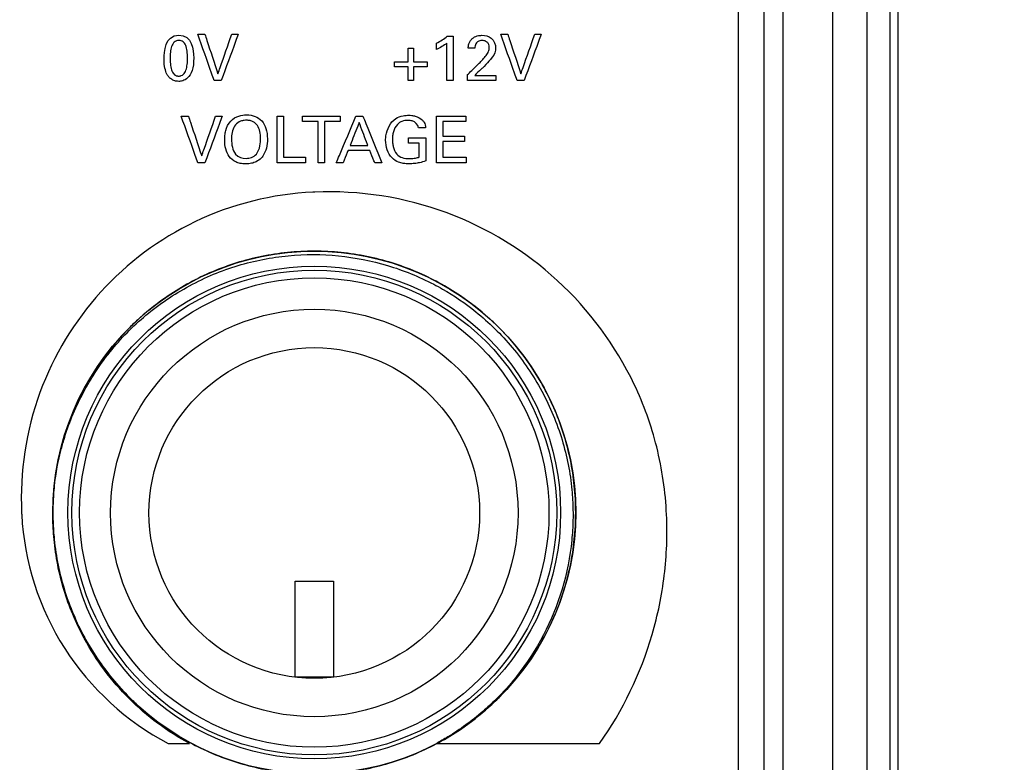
# Model space of a CAD drawing. Header units: inches. Extents: x 0 to 34, y 0 to 22.
# Tile 39 of 86: x 11.564 to 12.204, y 11.737 to 12.22. Entities that reach past the tile are written whole.
import ezdxf

# ---------------------------------------------------------------- set-up
doc = ezdxf.new("R2010")
doc.units = ezdxf.units.IN
doc.header["$LTSCALE"] = 1.87
doc.header["$MEASUREMENT"] = 0
doc.layers.get('0').update_dxf_attribs({"linetype": 'CONTINUOUS'})
for name, color, linetype in [('COSMETIC', 7, 'CONTINUOUS'), ('DATUMCURVES', 7, 'CONTINUOUS'), ('DIMENSIONS', 7, 'CONTINUOUS')]:
    doc.layers.add(name, color=color, linetype=linetype)
doc.styles.get("Standard").update_dxf_attribs({"font": 'txt', "width": 0.8})
doc.dimstyles.new('DIMSTYLE_1', dxfattribs={"dimtxt": 0.125, "dimasz": 0.1875, "dimexe": 0.18, "dimexo": 0.0625, "dimgap": 0.09, "dimtad": 0, "dimtih": 1, "dimtoh": 1, "dimdec": 3, "dimlfac": 2, "dimzin": 4, "dimdsep": 46, "dimtxsty": 'STANDARD', "dimblk": '_FILLED', "dimblk1": '_FILLED', "dimblk2": '_FILLED', "dimcen": 0.09, "dimadec": 0, "dimazin": 0, "dimtp": 0.01, "dimtm": 0.01, "dimtfac": 1, "dimtdec": 3, "dimtofl": 0, "dimtmove": 0, "dimatfit": 3, "dimldrblk": '_FILLED', "dimfxl": 1, "dimtolj": 1, "dimtzin": 4, "dimarcsym": 0})

# ---------------------------------------------------------------- blocks, each defined once
blk = doc.blocks.new('_FILLED')
at = {"color": 0, "linetype": 'BYBLOCK'}
blk.add_solid([(0, 0), (-1, 0.1667), (-1, -0.1667)], dxfattribs=at)
blk = doc.blocks.new('*D0')
at = {"layer": 'DIMENSIONS', "color": 2, "linetype": 'CONTINUOUS'}
for p, q in [((12.09386, 14.07421), (13.04962, 14.06731)), ((12.92462, 14.06821), (12.90569, 11.44602)), ((12.88496, 8.57383), (12.90389, 11.19602)), ((12.13025, 8.57928), (13.00996, 8.57293))]:
    blk.add_line(p, q, dxfattribs=at)
at = {"layer": 'DIMENSIONS', "color": 2, "linetype": 'CONTINUOUS', "xscale": 0.1875, "yscale": 0.1875, "zscale": 0.1875}
for p, rotation in [((12.92462, 14.06821), 89.586465), ((12.88496, 8.57383), 269.586465)]:
    blk.add_blockref('_FILLED', p, dxfattribs=dict(at, rotation=rotation))
at = {"layer": 'DIMENSIONS', "color": 2, "linetype": 'CONTINUOUS', "width": 0.8}
for s, p in [('[', (12.86729, 11.25852)), (']', (13.56729, 11.25852)), ('10.989', (12.14229, 11.25852)), ('279.12', (12.96729, 11.25852))]:
    blk.add_text(s, height=0.125, dxfattribs=at).set_placement(p)

msp = doc.modelspace()

# ---------------------------------------------------------------- linework, layer by layer
at = {"color": 7, "linetype": 'CONTINUOUS'}
for p, q in [((12.12983, 9.84004), (12.12983, 13.97616)), ((12.1349, 13.97616), (12.1349, 8.63753)), ((12.09223, 13.09067), (12.09223, 9.89966)), ((12.11469, 13.09075), (12.11469, 9.89966)), ((12.0603, 9.92016), (12.0603, 12.98266)), ((12.0478, 9.93266), (12.0478, 12.97016))]:
    msp.add_line(p, q, dxfattribs=at)
for centre, radius in [((11.7553, 11.89916), 0.17), ((11.7553, 11.89916), 0.16021), ((11.7553, 11.89916), 0.15763), ((11.7553, 11.89916), 0.15263), ((11.7553, 11.89891), 0.1325), ((11.7553, 11.89891), 0.1075)]:
    msp.add_circle(centre, radius, dxfattribs=at)
at = {"layer": 'COSMETIC', "color": 7, "linetype": 'CONTINUOUS'}
for p, q in [((11.7428, 11.85464), (11.7678, 11.85464)), ((11.7428, 11.79214), (11.7428, 11.85464)), ((11.7678, 11.85464), (11.7678, 11.79214)), ((11.7678, 11.79214), (11.7428, 11.79214))]:
    msp.add_line(p, q, dxfattribs=at)
at = {"layer": 'DATUMCURVES', "color": 40, "linetype": 'CONTINUOUS'}
for points, knots in [([(12.0478, 9.93266, -0.08195), (12.0478, 10.09086, -0.08195), (12.0478, 11.10336, -0.08195), (12.0478, 12.11586, -0.08195), (12.0478, 12.97015, -0.08195)], [0, 0, 0, 0, 0.15625, 1, 1, 1, 1]), ([(12.0311, 11.51788, -0.08195), (12.0311, 11.57725, -0.08195), (12.0311, 11.95717, -0.08195), (12.0311, 12.3371, -0.08195), (12.0311, 12.65766, -0.08195)], [0, 0, 0, 0, 0.15625, 1, 1, 1, 1]), ([(11.667, 12.20623, -0.08195), (11.66651, 12.2062, -0.08195), (11.66545, 12.20598, -0.08195), (11.6638, 12.20491, -0.08195), (11.66239, 12.20244, -0.08195), (11.66167, 12.1985, -0.08195), (11.66153, 12.19405, -0.08195), (11.66175, 12.18979, -0.08195), (11.66248, 12.18675, -0.08195), (11.66347, 12.18491, -0.08195), (11.66444, 12.18386, -0.08195), (11.66548, 12.18331, -0.08195), (11.66628, 12.1831, -0.08195), (11.66684, 12.18305, -0.08195), (11.66701, 12.18303, -0.08195), (11.66721, 12.18304, -0.08195)], [0, 0, 0, 0, 0.046902, 0.103183, 0.215747, 0.328311, 0.440875, 0.580656, 0.720437, 0.790328, 0.860219, 0.930109, 0.965055, 0.982527, 1, 1, 1, 1]), ([(11.66721, 12.18304, -0.08195), (11.66743, 12.18304, -0.08195), (11.66812, 12.18309, -0.08195), (11.66909, 12.18337, -0.08195), (11.67063, 12.1843, -0.08195), (11.672, 12.18669, -0.08195), (11.67276, 12.19051, -0.08195), (11.67294, 12.19507, -0.08195), (11.67272, 12.19945, -0.08195), (11.67185, 12.20319, -0.08195), (11.67022, 12.20564, -0.08195), (11.66821, 12.20627, -0.08195), (11.6671, 12.20623, -0.08195), (11.667, 12.20623, -0.08195)], [0, 0, 0, 0, 0.026362, 0.052724, 0.105448, 0.210896, 0.316344, 0.421792, 0.562956, 0.70412, 0.845285, 0.986449, 1, 1, 1, 1]), ([(11.69021, 12.18017, -0.08195), (11.68965, 12.18173, -0.08195), (11.68608, 12.19175, -0.08195), (11.68252, 12.20178, -0.08195), (11.67951, 12.21023, -0.08195)], [0, 0, 0, 0, 0.15625, 1, 1, 1, 1]), ([(11.67951, 12.21023, -0.08195), (11.67975, 12.21023, -0.08195), (11.68129, 12.21023, -0.08195), (11.68283, 12.21023, -0.08195), (11.68412, 12.21023, -0.08195)], [0, 0, 0, 0, 0.15625, 1, 1, 1, 1]), ([(11.68412, 12.21023, -0.08195), (11.68457, 12.20889, -0.08195), (11.68742, 12.20033, -0.08195), (11.69026, 12.19177, -0.08195), (11.69266, 12.18454, -0.08195)], [0, 0, 0, 0, 0.15625, 1, 1, 1, 1]), ([(11.69266, 12.18454, -0.08195), (11.69313, 12.18588, -0.08195), (11.69613, 12.19444, -0.08195), (11.69913, 12.20301, -0.08195), (11.70165, 12.21023, -0.08195)], [0, 0, 0, 0, 0.15625, 1, 1, 1, 1]), ([(11.70587, 12.21023, -0.08195), (11.70529, 12.20867, -0.08195), (11.7016, 12.19864, -0.08195), (11.6979, 12.18862, -0.08195), (11.69479, 12.18017, -0.08195)], [0, 0, 0, 0, 0.15625, 1, 1, 1, 1]), ([(11.70165, 12.21023, -0.08195), (11.70187, 12.21023, -0.08195), (11.70328, 12.21023, -0.08195), (11.70468, 12.21023, -0.08195), (11.70587, 12.21023, -0.08195)], [0, 0, 0, 0, 0.15625, 1, 1, 1, 1]), ([(11.83482, 12.20028, -0.08195), (11.83482, 12.2005, -0.08195), (11.83482, 12.20189, -0.08195), (11.83482, 12.20327, -0.08195), (11.83482, 12.20444, -0.08195)], [0, 0, 0, 0, 0.15625, 1, 1, 1, 1]), ([(11.84153, 12.18017, -0.08195), (11.84153, 12.18143, -0.08195), (11.84153, 12.18952, -0.08195), (11.84153, 12.19762, -0.08195), (11.84153, 12.20444, -0.08195)], [0, 0, 0, 0, 0.15625, 1, 1, 1, 1]), ([(11.84182, 12.20898, -0.08195), (11.84201, 12.20898, -0.08195), (11.84325, 12.20898, -0.08195), (11.84448, 12.20898, -0.08195), (11.84552, 12.20898, -0.08195)], [0, 0, 0, 0, 0.15625, 1, 1, 1, 1]), ([(11.84552, 12.20898, -0.08195), (11.84552, 12.20748, -0.08195), (11.84552, 12.19788, -0.08195), (11.84552, 12.18827, -0.08195), (11.84552, 12.18017, -0.08195)], [0, 0, 0, 0, 0.15625, 1, 1, 1, 1]), ([(11.8554, 12.20111, -0.08195), (11.85543, 12.20208, -0.08195), (11.8556, 12.20371, -0.08195), (11.85658, 12.20589, -0.08195), (11.85829, 12.20788, -0.08195), (11.86105, 12.20927, -0.08195), (11.86538, 12.20977, -0.08195), (11.87134, 12.20845, -0.08195), (11.87323, 12.20348, -0.08195), (11.87323, 12.20111, -0.08195)], [0, 0, 0, 0, 0.106952, 0.177154, 0.259543, 0.39174, 0.504949, 0.739702, 1, 1, 1, 1]), ([(11.86115, 12.20502, -0.08195), (11.86085, 12.20473, -0.08195), (11.85997, 12.20358, -0.08195), (11.85978, 12.20211, -0.08195), (11.85978, 12.20111, -0.08195)], [0, 0, 0, 0, 0.290003, 1, 1, 1, 1]), ([(11.86252, 12.19137, -0.08195), (11.86332, 12.19215, -0.08195), (11.86489, 12.19373, -0.08195), (11.86701, 12.19628, -0.08195), (11.86872, 12.19878, -0.08195), (11.86919, 12.20112, -0.08195), (11.869, 12.2029, -0.08195), (11.86842, 12.20447, -0.08195), (11.86721, 12.20559, -0.08195), (11.8658, 12.20607, -0.08195), (11.86443, 12.2062, -0.08195), (11.86304, 12.20606, -0.08195), (11.8619, 12.20563, -0.08195), (11.86134, 12.20521, -0.08195), (11.86115, 12.20502, -0.08195)], [0, 0, 0, 0, 0.143475, 0.285726, 0.427359, 0.526853, 0.584218, 0.655776, 0.737022, 0.786205, 0.845757, 0.911731, 0.9651, 1, 1, 1, 1]), ([(11.88723, 12.18017, -0.08195), (11.88667, 12.18173, -0.08195), (11.8831, 12.19175, -0.08195), (11.87954, 12.20178, -0.08195), (11.87653, 12.21023, -0.08195)], [0, 0, 0, 0, 0.15625, 1, 1, 1, 1]), ([(11.87653, 12.21023, -0.08195), (11.87677, 12.21023, -0.08195), (11.87831, 12.21023, -0.08195), (11.87985, 12.21023, -0.08195), (11.88115, 12.21023, -0.08195)], [0, 0, 0, 0, 0.15625, 1, 1, 1, 1]), ([(11.88115, 12.21023, -0.08195), (11.88159, 12.20889, -0.08195), (11.88444, 12.20033, -0.08195), (11.88728, 12.19177, -0.08195), (11.88968, 12.18454, -0.08195)], [0, 0, 0, 0, 0.15625, 1, 1, 1, 1]), ([(11.88968, 12.18454, -0.08195), (11.89015, 12.18588, -0.08195), (11.89315, 12.19444, -0.08195), (11.89615, 12.20301, -0.08195), (11.89868, 12.21023, -0.08195)], [0, 0, 0, 0, 0.15625, 1, 1, 1, 1]), ([(11.90289, 12.21023, -0.08195), (11.90231, 12.20867, -0.08195), (11.89862, 12.19864, -0.08195), (11.89492, 12.18862, -0.08195), (11.89181, 12.18017, -0.08195)], [0, 0, 0, 0, 0.15625, 1, 1, 1, 1]), ([(11.89868, 12.21023, -0.08195), (11.8989, 12.21023, -0.08195), (11.9003, 12.21023, -0.08195), (11.90171, 12.21023, -0.08195), (11.90289, 12.21023, -0.08195)], [0, 0, 0, 0, 0.15625, 1, 1, 1, 1]), ([(11.81632, 12.19224, -0.08195), (11.81632, 12.19271, -0.08195), (11.81632, 12.19566, -0.08195), (11.81632, 12.19862, -0.08195), (11.81632, 12.20111, -0.08195)], [0, 0, 0, 0, 0.15625, 1, 1, 1, 1]), ([(11.81632, 12.20111, -0.08195), (11.8165, 12.20111, -0.08195), (11.81767, 12.20111, -0.08195), (11.81884, 12.20111, -0.08195), (11.81982, 12.20111, -0.08195)], [0, 0, 0, 0, 0.15625, 1, 1, 1, 1]), ([(11.81982, 12.20111, -0.08195), (11.81982, 12.20065, -0.08195), (11.81982, 12.19769, -0.08195), (11.81982, 12.19474, -0.08195), (11.81982, 12.19224, -0.08195)], [0, 0, 0, 0, 0.15625, 1, 1, 1, 1]), ([(11.85978, 12.20111, -0.08195), (11.85955, 12.20111, -0.08195), (11.85809, 12.20111, -0.08195), (11.85663, 12.20111, -0.08195), (11.8554, 12.20111, -0.08195)], [0, 0, 0, 0, 0.15625, 1, 1, 1, 1]), ([(11.87323, 12.20111, -0.08195), (11.87323, 12.20066, -0.08195), (11.87317, 12.19797, -0.08195), (11.87135, 12.19565, -0.08195), (11.86998, 12.19391, -0.08195)], [0, 0, 0, 0, 0.167623, 1, 1, 1, 1]), ([(11.67691, 12.19491, -0.08195), (11.67691, 12.19149, -0.08195), (11.67624, 12.1862, -0.08195), (11.6734, 12.18167, -0.08195), (11.66961, 12.1797, -0.08195), (11.66662, 12.17949, -0.08195), (11.6645, 12.17986, -0.08195), (11.66225, 12.18094, -0.08195), (11.66056, 12.18251, -0.08195), (11.65923, 12.18461, -0.08195), (11.65807, 12.18766, -0.08195), (11.65759, 12.19166, -0.08195), (11.65759, 12.19424, -0.08195)], [0, 0, 0, 0, 0.085893, 0.171786, 0.238666, 0.305545, 0.404413, 0.50328, 0.602148, 0.701016, 0.850508, 1, 1, 1, 1]), ([(11.80745, 12.19224, -0.08195), (11.80791, 12.19224, -0.08195), (11.81087, 12.19224, -0.08195), (11.81383, 12.19224, -0.08195), (11.81632, 12.19224, -0.08195)], [0, 0, 0, 0, 0.15625, 1, 1, 1, 1]), ([(11.81982, 12.19224, -0.08195), (11.82028, 12.19224, -0.08195), (11.82324, 12.19224, -0.08195), (11.82619, 12.19224, -0.08195), (11.82869, 12.19224, -0.08195)], [0, 0, 0, 0, 0.15625, 1, 1, 1, 1]), ([(11.86998, 12.19391, -0.08195), (11.86964, 12.19349, -0.08195), (11.86788, 12.19159, -0.08195), (11.8661, 12.1897, -0.08195), (11.86465, 12.18825, -0.08195)], [0, 0, 0, 0, 0.207173, 1, 1, 1, 1]), ([(11.81632, 12.18904, -0.08195), (11.81586, 12.18904, -0.08195), (11.8129, 12.18904, -0.08195), (11.80994, 12.18904, -0.08195), (11.80745, 12.18904, -0.08195)], [0, 0, 0, 0, 0.15625, 1, 1, 1, 1]), ([(11.81632, 12.18017, -0.08195), (11.81632, 12.18063, -0.08195), (11.81632, 12.18359, -0.08195), (11.81632, 12.18654, -0.08195), (11.81632, 12.18904, -0.08195)], [0, 0, 0, 0, 0.15625, 1, 1, 1, 1]), ([(11.82869, 12.18904, -0.08195), (11.82823, 12.18904, -0.08195), (11.82527, 12.18904, -0.08195), (11.82231, 12.18904, -0.08195), (11.81982, 12.18904, -0.08195)], [0, 0, 0, 0, 0.15625, 1, 1, 1, 1]), ([(11.81982, 12.18904, -0.08195), (11.81982, 12.18857, -0.08195), (11.81982, 12.18562, -0.08195), (11.81982, 12.18266, -0.08195), (11.81982, 12.18017, -0.08195)], [0, 0, 0, 0, 0.15625, 1, 1, 1, 1]), ([(11.85499, 12.18396, -0.08195), (11.85538, 12.18434, -0.08195), (11.85789, 12.18681, -0.08195), (11.8604, 12.18928, -0.08195), (11.86252, 12.19137, -0.08195)], [0, 0, 0, 0, 0.15625, 1, 1, 1, 1]), ([(11.86465, 12.18825, -0.08195), (11.86438, 12.188, -0.08195), (11.8627, 12.1864, -0.08195), (11.86102, 12.1848, -0.08195), (11.85961, 12.18346, -0.08195)], [0, 0, 0, 0, 0.15625, 1, 1, 1, 1]), ([(11.69479, 12.18017, -0.08195), (11.69455, 12.18017, -0.08195), (11.69302, 12.18017, -0.08195), (11.6915, 12.18017, -0.08195), (11.69021, 12.18017, -0.08195)], [0, 0, 0, 0, 0.15625, 1, 1, 1, 1]), ([(11.81982, 12.18017, -0.08195), (11.81964, 12.18017, -0.08195), (11.81847, 12.18017, -0.08195), (11.8173, 12.18017, -0.08195), (11.81632, 12.18017, -0.08195)], [0, 0, 0, 0, 0.15625, 1, 1, 1, 1]), ([(11.84552, 12.18017, -0.08195), (11.84531, 12.18017, -0.08195), (11.84398, 12.18017, -0.08195), (11.84265, 12.18017, -0.08195), (11.84153, 12.18017, -0.08195)], [0, 0, 0, 0, 0.15625, 1, 1, 1, 1]), ([(11.85499, 12.18017, -0.08195), (11.85499, 12.18036, -0.08195), (11.85499, 12.18163, -0.08195), (11.85499, 12.18289, -0.08195), (11.85499, 12.18396, -0.08195)], [0, 0, 0, 0, 0.15625, 1, 1, 1, 1]), ([(11.87331, 12.18017, -0.08195), (11.87236, 12.18017, -0.08195), (11.86625, 12.18017, -0.08195), (11.86014, 12.18017, -0.08195), (11.85499, 12.18017, -0.08195)], [0, 0, 0, 0, 0.15625, 1, 1, 1, 1]), ([(11.85961, 12.18346, -0.08195), (11.86032, 12.18346, -0.08195), (11.86489, 12.18346, -0.08195), (11.86946, 12.18346, -0.08195), (11.87331, 12.18346, -0.08195)], [0, 0, 0, 0, 0.15625, 1, 1, 1, 1]), ([(11.89181, 12.18017, -0.08195), (11.89157, 12.18017, -0.08195), (11.89004, 12.18017, -0.08195), (11.88852, 12.18017, -0.08195), (11.88723, 12.18017, -0.08195)], [0, 0, 0, 0, 0.15625, 1, 1, 1, 1]), ([(11.67959, 12.12664, -0.08195), (11.67903, 12.12822, -0.08195), (11.67543, 12.13834, -0.08195), (11.67182, 12.14847, -0.08195), (11.66878, 12.15701, -0.08195)], [0, 0, 0, 0, 0.15625, 1, 1, 1, 1]), ([(11.66878, 12.15701, -0.08195), (11.66902, 12.15701, -0.08195), (11.67058, 12.15701, -0.08195), (11.67214, 12.15701, -0.08195), (11.67345, 12.15701, -0.08195)], [0, 0, 0, 0, 0.15625, 1, 1, 1, 1]), ([(11.67345, 12.15701, -0.08195), (11.6739, 12.15566, -0.08195), (11.67677, 12.14701, -0.08195), (11.67965, 12.13836, -0.08195), (11.68208, 12.13106, -0.08195)], [0, 0, 0, 0, 0.15625, 1, 1, 1, 1]), ([(11.68208, 12.13106, -0.08195), (11.68255, 12.13241, -0.08195), (11.68558, 12.14106, -0.08195), (11.6886, 12.14971, -0.08195), (11.69116, 12.15701, -0.08195)], [0, 0, 0, 0, 0.15625, 1, 1, 1, 1]), ([(11.69541, 12.15701, -0.08195), (11.69483, 12.15543, -0.08195), (11.6911, 12.1453, -0.08195), (11.68737, 12.13518, -0.08195), (11.68422, 12.12664, -0.08195)], [0, 0, 0, 0, 0.15625, 1, 1, 1, 1]), ([(11.69116, 12.15701, -0.08195), (11.69138, 12.15701, -0.08195), (11.6928, 12.15701, -0.08195), (11.69421, 12.15701, -0.08195), (11.69541, 12.15701, -0.08195)], [0, 0, 0, 0, 0.15625, 1, 1, 1, 1]), ([(11.72078, 12.1297, -0.08195), (11.71987, 12.12875, -0.08195), (11.71802, 12.12736, -0.08195), (11.71462, 12.12618, -0.08195), (11.71083, 12.1258, -0.08195), (11.70708, 12.12615, -0.08195), (11.7032, 12.12743, -0.08195), (11.6997, 12.13037, -0.08195), (11.69748, 12.13553, -0.08195), (11.69697, 12.14025, -0.08195), (11.69713, 12.14439, -0.08195), (11.69784, 12.1487, -0.08195), (11.69931, 12.15194, -0.08195), (11.70097, 12.15373, -0.08195)], [0, 0, 0, 0, 0.098396, 0.168678, 0.238961, 0.306241, 0.373521, 0.508081, 0.642642, 0.777202, 0.832902, 0.888601, 1, 1, 1, 1]), ([(11.70097, 12.15373, -0.08195), (11.70255, 12.15544, -0.08195), (11.70625, 12.15748, -0.08195), (11.71212, 12.15805, -0.08195), (11.71697, 12.15714, -0.08195), (11.7214, 12.15414, -0.08195), (11.72415, 12.14927, -0.08195), (11.72508, 12.1428, -0.08195), (11.72441, 12.13603, -0.08195), (11.72271, 12.13198, -0.08195), (11.72117, 12.1301, -0.08195), (11.72078, 12.1297, -0.08195)], [0, 0, 0, 0, 0.093931, 0.187862, 0.327833, 0.467805, 0.607777, 0.747748, 0.857423, 0.967098, 1, 1, 1, 1]), ([(11.72036, 12.14216, -0.08195), (11.72036, 12.14389, -0.08195), (11.72007, 12.14713, -0.08195), (11.71858, 12.15102, -0.08195), (11.71623, 12.15319, -0.08195), (11.71363, 12.15411, -0.08195), (11.71106, 12.15437, -0.08195), (11.70842, 12.15408, -0.08195), (11.70562, 12.15302, -0.08195), (11.70318, 12.1506, -0.08195), (11.70172, 12.14652, -0.08195), (11.70147, 12.14344, -0.08195), (11.70147, 12.14187, -0.08195)], [0, 0, 0, 0, 0.118517, 0.237034, 0.355552, 0.41481, 0.474069, 0.53981, 0.605552, 0.737034, 0.868517, 1, 1, 1, 1]), ([(11.73122, 12.15701, -0.08195), (11.73144, 12.15701, -0.08195), (11.73283, 12.15701, -0.08195), (11.73422, 12.15701, -0.08195), (11.73539, 12.15701, -0.08195)], [0, 0, 0, 0, 0.15625, 1, 1, 1, 1]), ([(11.73122, 12.12664, -0.08195), (11.73122, 12.12822, -0.08195), (11.73122, 12.13834, -0.08195), (11.73122, 12.14847, -0.08195), (11.73122, 12.15701, -0.08195)], [0, 0, 0, 0, 0.15625, 1, 1, 1, 1]), ([(11.73539, 12.15701, -0.08195), (11.73539, 12.15562, -0.08195), (11.73539, 12.14675, -0.08195), (11.73539, 12.13787, -0.08195), (11.73539, 12.13038, -0.08195)], [0, 0, 0, 0, 0.15625, 1, 1, 1, 1]), ([(11.74759, 12.15344, -0.08195), (11.74759, 12.15362, -0.08195), (11.74759, 12.15481, -0.08195), (11.74759, 12.156, -0.08195), (11.74759, 12.15701, -0.08195)], [0, 0, 0, 0, 0.15625, 1, 1, 1, 1]), ([(11.74759, 12.15701, -0.08195), (11.74887, 12.15701, -0.08195), (11.75705, 12.15701, -0.08195), (11.76522, 12.15701, -0.08195), (11.77212, 12.15701, -0.08195)], [0, 0, 0, 0, 0.15625, 1, 1, 1, 1]), ([(11.75777, 12.15344, -0.08195), (11.75724, 12.15344, -0.08195), (11.75385, 12.15344, -0.08195), (11.75046, 12.15344, -0.08195), (11.74759, 12.15344, -0.08195)], [0, 0, 0, 0, 0.15625, 1, 1, 1, 1]), ([(11.75777, 12.12664, -0.08195), (11.75777, 12.12803, -0.08195), (11.75777, 12.13697, -0.08195), (11.75777, 12.1459, -0.08195), (11.75777, 12.15344, -0.08195)], [0, 0, 0, 0, 0.15625, 1, 1, 1, 1]), ([(11.77212, 12.15344, -0.08195), (11.77159, 12.15344, -0.08195), (11.7682, 12.15344, -0.08195), (11.7648, 12.15344, -0.08195), (11.76194, 12.15344, -0.08195)], [0, 0, 0, 0, 0.15625, 1, 1, 1, 1]), ([(11.76194, 12.15344, -0.08195), (11.76194, 12.15204, -0.08195), (11.76194, 12.14311, -0.08195), (11.76194, 12.13418, -0.08195), (11.76194, 12.12664, -0.08195)], [0, 0, 0, 0, 0.15625, 1, 1, 1, 1]), ([(11.76964, 12.12664, -0.08195), (11.77031, 12.12822, -0.08195), (11.77457, 12.13834, -0.08195), (11.77883, 12.14847, -0.08195), (11.78243, 12.15701, -0.08195)], [0, 0, 0, 0, 0.15625, 1, 1, 1, 1]), ([(11.77212, 12.15701, -0.08195), (11.77212, 12.15682, -0.08195), (11.77212, 12.15563, -0.08195), (11.77212, 12.15444, -0.08195), (11.77212, 12.15344, -0.08195)], [0, 0, 0, 0, 0.15625, 1, 1, 1, 1]), ([(11.78243, 12.15701, -0.08195), (11.78267, 12.15701, -0.08195), (11.78417, 12.15701, -0.08195), (11.78567, 12.15701, -0.08195), (11.78693, 12.15701, -0.08195)], [0, 0, 0, 0, 0.15625, 1, 1, 1, 1]), ([(11.78693, 12.15701, -0.08195), (11.78757, 12.15543, -0.08195), (11.79167, 12.1453, -0.08195), (11.79576, 12.13518, -0.08195), (11.79922, 12.12664, -0.08195)], [0, 0, 0, 0, 0.15625, 1, 1, 1, 1]), ([(11.80171, 12.14132, -0.08195), (11.80171, 12.1423, -0.08195), (11.80205, 12.14749, -0.08195), (11.80469, 12.15299, -0.08195), (11.80823, 12.15537, -0.08195)], [0, 0, 0, 0, 0.18671, 1, 1, 1, 1]), ([(11.81622, 12.15419, -0.08195), (11.8149, 12.15419, -0.08195), (11.81234, 12.15393, -0.08195), (11.80859, 12.15141, -0.08195), (11.80687, 12.1477, -0.08195), (11.80622, 12.14428, -0.08195), (11.80609, 12.14191, -0.08195), (11.80622, 12.13953, -0.08195), (11.80677, 12.13624, -0.08195), (11.80826, 12.13221, -0.08195), (11.81251, 12.12962, -0.08195), (11.81568, 12.12932, -0.08195), (11.81738, 12.12933, -0.08195), (11.81759, 12.12933, -0.08195)], [0, 0, 0, 0, 0.105333, 0.200106, 0.348573, 0.417405, 0.479404, 0.538296, 0.607119, 0.74848, 0.864205, 0.983789, 1, 1, 1, 1]), ([(11.80823, 12.15537, -0.08195), (11.80964, 12.15633, -0.08195), (11.81203, 12.15713, -0.08195), (11.81494, 12.15748, -0.08195), (11.81684, 12.15754, -0.08195), (11.8188, 12.15746, -0.08195), (11.822, 12.15691, -0.08195), (11.82438, 12.15556, -0.08195), (11.82564, 12.15428, -0.08195)], [0, 0, 0, 0, 0.275855, 0.391918, 0.475142, 0.583165, 0.708563, 1, 1, 1, 1]), ([(11.82308, 12.14944, -0.08195), (11.82275, 12.15142, -0.08195), (11.82008, 12.15402, -0.08195), (11.81714, 12.15419, -0.08195), (11.81622, 12.15419, -0.08195)], [0, 0, 0, 0, 0.685431, 1, 1, 1, 1]), ([(11.82564, 12.15428, -0.08195), (11.82605, 12.15386, -0.08195), (11.82718, 12.15245, -0.08195), (11.82758, 12.15063, -0.08195), (11.82767, 12.14944, -0.08195)], [0, 0, 0, 0, 0.328531, 1, 1, 1, 1]), ([(11.83474, 12.15701, -0.08195), (11.83573, 12.15701, -0.08195), (11.84208, 12.15701, -0.08195), (11.84844, 12.15701, -0.08195), (11.8538, 12.15701, -0.08195)], [0, 0, 0, 0, 0.15625, 1, 1, 1, 1]), ([(11.83474, 12.12664, -0.08195), (11.83474, 12.12822, -0.08195), (11.83474, 12.13834, -0.08195), (11.83474, 12.14847, -0.08195), (11.83474, 12.15701, -0.08195)], [0, 0, 0, 0, 0.15625, 1, 1, 1, 1]), ([(11.8538, 12.15344, -0.08195), (11.85302, 12.15344, -0.08195), (11.84807, 12.15344, -0.08195), (11.84312, 12.15344, -0.08195), (11.83894, 12.15344, -0.08195)], [0, 0, 0, 0, 0.15625, 1, 1, 1, 1]), ([(11.83894, 12.15344, -0.08195), (11.83894, 12.15294, -0.08195), (11.83894, 12.14979, -0.08195), (11.83894, 12.14663, -0.08195), (11.83894, 12.14397, -0.08195)], [0, 0, 0, 0, 0.15625, 1, 1, 1, 1]), ([(11.8538, 12.15701, -0.08195), (11.8538, 12.15682, -0.08195), (11.8538, 12.15563, -0.08195), (11.8538, 12.15444, -0.08195), (11.8538, 12.15344, -0.08195)], [0, 0, 0, 0, 0.15625, 1, 1, 1, 1]), ([(11.78449, 12.15285, -0.08195), (11.78419, 12.15207, -0.08195), (11.78222, 12.14711, -0.08195), (11.78026, 12.14214, -0.08195), (11.77861, 12.13795, -0.08195)], [0, 0, 0, 0, 0.15625, 1, 1, 1, 1]), ([(11.79009, 12.13795, -0.08195), (11.7898, 12.13873, -0.08195), (11.78793, 12.14369, -0.08195), (11.78607, 12.14866, -0.08195), (11.78449, 12.15285, -0.08195)], [0, 0, 0, 0, 0.15625, 1, 1, 1, 1]), ([(11.82767, 12.14944, -0.08195), (11.82743, 12.14944, -0.08195), (11.8259, 12.14944, -0.08195), (11.82437, 12.14944, -0.08195), (11.82308, 12.14944, -0.08195)], [0, 0, 0, 0, 0.15625, 1, 1, 1, 1]), ([(11.70416, 12.13227, -0.08195), (11.70589, 12.13013, -0.08195), (11.7098, 12.12919, -0.08195), (11.7146, 12.12982, -0.08195), (11.71834, 12.1323, -0.08195), (11.72025, 12.13774, -0.08195), (11.72036, 12.14113, -0.08195), (11.72036, 12.14216, -0.08195)], [0, 0, 0, 0, 0.284863, 0.432115, 0.579366, 0.789683, 1, 1, 1, 1]), ([(11.82779, 12.12781, -0.08195), (11.82643, 12.12736, -0.08195), (11.82406, 12.12668, -0.08195), (11.82043, 12.12609, -0.08195), (11.81692, 12.12589, -0.08195), (11.8134, 12.12611, -0.08195), (11.80952, 12.12706, -0.08195), (11.80534, 12.12972, -0.08195), (11.8023, 12.13498, -0.08195), (11.80171, 12.13921, -0.08195), (11.80171, 12.14132, -0.08195)], [0, 0, 0, 0, 0.120591, 0.207912, 0.310143, 0.416931, 0.504943, 0.646152, 0.821462, 1, 1, 1, 1]), ([(11.81664, 12.1393, -0.08195), (11.81664, 12.13948, -0.08195), (11.81664, 12.14065, -0.08195), (11.81664, 12.14181, -0.08195), (11.81664, 12.14279, -0.08195)], [0, 0, 0, 0, 0.15625, 1, 1, 1, 1]), ([(11.81664, 12.14279, -0.08195), (11.81722, 12.14279, -0.08195), (11.82094, 12.14279, -0.08195), (11.82465, 12.14279, -0.08195), (11.82779, 12.14279, -0.08195)], [0, 0, 0, 0, 0.15625, 1, 1, 1, 1]), ([(11.82779, 12.14279, -0.08195), (11.82779, 12.14201, -0.08195), (11.82779, 12.13702, -0.08195), (11.82779, 12.13203, -0.08195), (11.82779, 12.12781, -0.08195)], [0, 0, 0, 0, 0.15625, 1, 1, 1, 1]), ([(11.83894, 12.14397, -0.08195), (11.83968, 12.14397, -0.08195), (11.84439, 12.14397, -0.08195), (11.84911, 12.14397, -0.08195), (11.85308, 12.14397, -0.08195)], [0, 0, 0, 0, 0.15625, 1, 1, 1, 1]), ([(11.85308, 12.14044, -0.08195), (11.85235, 12.14044, -0.08195), (11.84763, 12.14044, -0.08195), (11.84292, 12.14044, -0.08195), (11.83894, 12.14044, -0.08195)], [0, 0, 0, 0, 0.15625, 1, 1, 1, 1]), ([(11.83894, 12.14044, -0.08195), (11.83894, 12.13991, -0.08195), (11.83894, 12.13655, -0.08195), (11.83894, 12.13318, -0.08195), (11.83894, 12.13034, -0.08195)], [0, 0, 0, 0, 0.15625, 1, 1, 1, 1]), ([(11.85308, 12.14397, -0.08195), (11.85308, 12.14378, -0.08195), (11.85308, 12.14261, -0.08195), (11.85308, 12.14143, -0.08195), (11.85308, 12.14044, -0.08195)], [0, 0, 0, 0, 0.15625, 1, 1, 1, 1]), ([(11.77726, 12.13455, -0.08195), (11.77709, 12.13413, -0.08195), (11.77599, 12.1315, -0.08195), (11.7749, 12.12886, -0.08195), (11.77398, 12.12664, -0.08195)], [0, 0, 0, 0, 0.15625, 1, 1, 1, 1]), ([(11.79135, 12.13455, -0.08195), (11.79062, 12.13455, -0.08195), (11.78592, 12.13455, -0.08195), (11.78122, 12.13455, -0.08195), (11.77726, 12.13455, -0.08195)], [0, 0, 0, 0, 0.15625, 1, 1, 1, 1]), ([(11.77861, 12.13795, -0.08195), (11.7792, 12.13795, -0.08195), (11.78303, 12.13795, -0.08195), (11.78686, 12.13795, -0.08195), (11.79009, 12.13795, -0.08195)], [0, 0, 0, 0, 0.15625, 1, 1, 1, 1]), ([(11.79463, 12.12664, -0.08195), (11.79446, 12.12705, -0.08195), (11.79337, 12.12969, -0.08195), (11.79227, 12.13232, -0.08195), (11.79135, 12.13455, -0.08195)], [0, 0, 0, 0, 0.15625, 1, 1, 1, 1]), ([(11.82358, 12.1393, -0.08195), (11.82322, 12.1393, -0.08195), (11.82091, 12.1393, -0.08195), (11.81859, 12.1393, -0.08195), (11.81664, 12.1393, -0.08195)], [0, 0, 0, 0, 0.15625, 1, 1, 1, 1]), ([(11.82358, 12.1303, -0.08195), (11.82358, 12.13077, -0.08195), (11.82358, 12.13377, -0.08195), (11.82358, 12.13677, -0.08195), (11.82358, 12.1393, -0.08195)], [0, 0, 0, 0, 0.15625, 1, 1, 1, 1]), ([(11.73539, 12.13038, -0.08195), (11.73612, 12.13038, -0.08195), (11.74084, 12.13038, -0.08195), (11.74555, 12.13038, -0.08195), (11.74953, 12.13038, -0.08195)], [0, 0, 0, 0, 0.15625, 1, 1, 1, 1]), ([(11.74953, 12.13038, -0.08195), (11.74953, 12.13019, -0.08195), (11.74953, 12.12894, -0.08195), (11.74953, 12.12769, -0.08195), (11.74953, 12.12664, -0.08195)], [0, 0, 0, 0, 0.15625, 1, 1, 1, 1]), ([(11.81759, 12.12933, -0.08195), (11.81881, 12.12936, -0.08195), (11.82083, 12.12955, -0.08195), (11.8228, 12.13006, -0.08195), (11.82358, 12.1303, -0.08195)], [0, 0, 0, 0, 0.598383, 1, 1, 1, 1]), ([(11.83894, 12.13034, -0.08195), (11.83973, 12.13034, -0.08195), (11.8448, 12.13034, -0.08195), (11.84986, 12.13034, -0.08195), (11.85413, 12.13034, -0.08195)], [0, 0, 0, 0, 0.15625, 1, 1, 1, 1]), ([(11.85413, 12.13034, -0.08195), (11.85413, 12.13015, -0.08195), (11.85413, 12.12891, -0.08195), (11.85413, 12.12768, -0.08195), (11.85413, 12.12664, -0.08195)], [0, 0, 0, 0, 0.15625, 1, 1, 1, 1]), ([(11.68422, 12.12664, -0.08195), (11.68398, 12.12664, -0.08195), (11.68244, 12.12664, -0.08195), (11.6809, 12.12664, -0.08195), (11.67959, 12.12664, -0.08195)], [0, 0, 0, 0, 0.15625, 1, 1, 1, 1]), ([(11.74953, 12.12664, -0.08195), (11.74857, 12.12664, -0.08195), (11.74247, 12.12664, -0.08195), (11.73637, 12.12664, -0.08195), (11.73122, 12.12664, -0.08195)], [0, 0, 0, 0, 0.15625, 1, 1, 1, 1]), ([(11.76194, 12.12664, -0.08195), (11.76172, 12.12664, -0.08195), (11.76033, 12.12664, -0.08195), (11.75894, 12.12664, -0.08195), (11.75777, 12.12664, -0.08195)], [0, 0, 0, 0, 0.15625, 1, 1, 1, 1]), ([(11.77398, 12.12664, -0.08195), (11.77375, 12.12664, -0.08195), (11.7723, 12.12664, -0.08195), (11.77086, 12.12664, -0.08195), (11.76964, 12.12664, -0.08195)], [0, 0, 0, 0, 0.15625, 1, 1, 1, 1]), ([(11.79922, 12.12664, -0.08195), (11.79898, 12.12664, -0.08195), (11.79745, 12.12664, -0.08195), (11.79592, 12.12664, -0.08195), (11.79463, 12.12664, -0.08195)], [0, 0, 0, 0, 0.15625, 1, 1, 1, 1]), ([(11.85413, 12.12664, -0.08195), (11.85312, 12.12664, -0.08195), (11.84666, 12.12664, -0.08195), (11.84019, 12.12664, -0.08195), (11.83474, 12.12664, -0.08195)], [0, 0, 0, 0, 0.15625, 1, 1, 1, 1]), ([(11.94087, 11.749, -0.08195), (11.95597, 11.77041, -0.08195), (11.97345, 11.80665, -0.08195), (11.98268, 11.85175, -0.08195), (11.98475, 11.878, -0.08195), (11.98465, 11.90604, -0.08195), (11.97951, 11.94177, -0.08195), (11.96006, 11.99594, -0.08195), (11.91703, 12.05414, -0.08195), (11.84281, 12.09979, -0.08195), (11.78459, 12.10882, -0.08195), (11.75557, 12.10756, -0.08195)], [0, 0, 0, 0, 0.157047, 0.23557, 0.275023, 0.314676, 0.403514, 0.489721, 0.657838, 0.8259, 1, 1, 1, 1]), ([(11.75442, 12.10751, -0.08195), (11.72809, 12.10631, -0.08195), (11.67617, 12.09342, -0.08195), (11.61286, 12.04592, -0.08195), (11.57169, 11.97832, -0.08195), (11.56372, 11.92542, -0.08195), (11.56498, 11.89908, -0.08195)], [0, 0, 0, 0, 0.25432, 0.499882, 0.745573, 1, 1, 1, 1]), ([(11.61144, 11.98815, -0.08195), (11.61483, 11.99353, -0.08195), (11.62498, 12.00778, -0.08195), (11.64126, 12.0244, -0.08195), (11.65927, 12.03797, -0.08195), (11.67401, 12.04691, -0.08195), (11.68957, 12.05432, -0.08195), (11.7108, 12.06192, -0.08195), (11.73811, 12.06728, -0.08195), (11.7711, 12.06719, -0.08195), (11.80321, 12.06084, -0.08195), (11.8254, 12.05182, -0.08195), (11.83681, 12.04557, -0.08195), (11.83871, 12.04448, -0.08195)], [0, 0, 0, 0, 0.073812, 0.202534, 0.268317, 0.335368, 0.402408, 0.46818, 0.596883, 0.723438, 0.849067, 0.974692, 1, 1, 1, 1]), ([(11.86883, 12.02569, -0.08195), (11.86302, 12.03091, -0.08195), (11.84824, 12.04245, -0.08195), (11.82198, 12.05676, -0.08195), (11.79528, 12.06511, -0.08195), (11.77279, 12.06856, -0.08195), (11.7553, 12.06945, -0.08195), (11.73782, 12.06856, -0.08195), (11.71532, 12.06511, -0.08195), (11.68862, 12.05676, -0.08195), (11.66237, 12.04246, -0.08195), (11.6476, 12.03092, -0.08195), (11.6418, 12.02571, -0.08195)], [0, 0, 0, 0, 0.096568, 0.231059, 0.365549, 0.432795, 0.50004, 0.567295, 0.634549, 0.769059, 0.903568, 1, 1, 1, 1]), ([(11.83871, 12.04448, -0.08195), (11.84628, 12.04014, -0.08195), (11.86271, 12.02895, -0.08195), (11.88102, 12.011, -0.08195), (11.89458, 11.993, -0.08195), (11.90351, 11.97826, -0.08195), (11.91092, 11.96271, -0.08195), (11.91852, 11.94148, -0.08195), (11.92262, 11.92064, -0.08195), (11.92348, 11.90519, -0.08195), (11.92355, 11.90082, -0.08195)], [0, 0, 0, 0, 0.150029, 0.340738, 0.438197, 0.537535, 0.636852, 0.734295, 0.924987, 1, 1, 1, 1]), ([(11.64132, 12.02528, -0.08195), (11.63919, 12.02336, -0.08195), (11.63068, 12.01526, -0.08195), (11.62302, 12.00631, -0.08195), (11.61778, 11.99912, -0.08195)], [0, 0, 0, 0, 0.243932, 1, 1, 1, 1]), ([(11.89284, 11.99908, -0.08195), (11.88759, 12.00629, -0.08195), (11.87992, 12.01527, -0.08195), (11.87138, 12.02338, -0.08195), (11.86925, 12.02531, -0.08195)], [0, 0, 0, 0, 0.755456, 1, 1, 1, 1]), ([(11.61778, 11.99912, -0.08195), (11.6166, 11.9975, -0.08195), (11.60919, 11.98693, -0.08195), (11.5977, 11.96583, -0.08195), (11.58935, 11.93913, -0.08195), (11.58618, 11.91851, -0.08195), (11.58553, 11.90886, -0.08195), (11.5854, 11.90498, -0.08195)], [0, 0, 0, 0, 0.060828, 0.392301, 0.723773, 0.889509, 1, 1, 1, 1]), ([(11.92529, 11.89915, -0.08195), (11.92529, 11.90498, -0.08195), (11.9247, 11.91664, -0.08195), (11.92125, 11.93913, -0.08195), (11.9129, 11.96583, -0.08195), (11.90141, 11.98692, -0.08195), (11.89401, 11.99748, -0.08195), (11.89284, 11.99908, -0.08195)], [0, 0, 0, 0, 0.157121, 0.314242, 0.628484, 0.942726, 1, 1, 1, 1]), ([(11.5903, 11.93853, -0.08195), (11.59094, 11.94112, -0.08195), (11.59305, 11.94887, -0.08195), (11.59571, 11.95643, -0.08195), (11.59771, 11.96137, -0.08195)], [0, 0, 0, 0, 0.333292, 1, 1, 1, 1]), ([(11.56502, 11.89782, -0.08195), (11.56661, 11.86741, -0.08195), (11.58598, 11.80634, -0.08195), (11.63333, 11.76319, -0.08195), (11.66029, 11.749, -0.08195)], [0, 0, 0, 0, 0.499952, 1, 1, 1, 1]), ([(11.86919, 11.77294, -0.08195), (11.87135, 11.77489, -0.08195), (11.88134, 11.78439, -0.08195), (11.89711, 11.80349, -0.08195), (11.9129, 11.83247, -0.08195), (11.92125, 11.85917, -0.08195), (11.9247, 11.88167, -0.08195), (11.92529, 11.89333, -0.08195), (11.92529, 11.89915, -0.08195)], [0, 0, 0, 0, 0.062569, 0.296927, 0.531285, 0.765642, 0.882821, 1, 1, 1, 1]), ([(11.67415, 11.749, -0.08195), (11.65977, 11.75674, -0.08195), (11.63976, 11.77163, -0.08195), (11.61834, 11.79644, -0.08195), (11.60336, 11.81995, -0.08195), (11.59146, 11.8485, -0.08195), (11.58615, 11.87542, -0.08195), (11.58535, 11.89137, -0.08195), (11.58531, 11.89621, -0.08195)], [0, 0, 0, 0, 0.272142, 0.408181, 0.545012, 0.735299, 0.919953, 1, 1, 1, 1]), ([(11.5854, 11.89333, -0.08195), (11.58553, 11.88945, -0.08195), (11.58618, 11.8798, -0.08195), (11.58935, 11.85917, -0.08195), (11.5977, 11.83247, -0.08195), (11.61349, 11.80349, -0.08195), (11.62925, 11.7844, -0.08195), (11.63923, 11.77491, -0.08195), (11.64138, 11.77297, -0.08195)], [0, 0, 0, 0, 0.08132, 0.2033, 0.44726, 0.69122, 0.935179, 1, 1, 1, 1]), ([(11.92353, 11.89428, -0.08195), (11.92344, 11.88992, -0.08195), (11.92252, 11.87474, -0.08195), (11.91541, 11.83869, -0.08195), (11.90022, 11.80938, -0.08195), (11.8868, 11.79251, -0.08195)], [0, 0, 0, 0, 0.119218, 0.415119, 1, 1, 1, 1]), ([(11.8868, 11.79251, -0.08195), (11.88665, 11.79233, -0.08195), (11.88255, 11.7872, -0.08195), (11.87814, 11.78231, -0.08195), (11.87363, 11.77785, -0.08195)], [0, 0, 0, 0, 0.035859, 1, 1, 1, 1]), ([(11.64172, 11.77266, -0.08195), (11.64755, 11.76742, -0.08195), (11.66234, 11.75586, -0.08195), (11.68862, 11.74155, -0.08195), (11.71532, 11.7332, -0.08195), (11.73782, 11.72974, -0.08195), (11.7553, 11.72885, -0.08195), (11.77279, 11.72974, -0.08195), (11.79528, 11.7332, -0.08195), (11.82198, 11.74155, -0.08195), (11.84827, 11.75587, -0.08195), (11.86307, 11.76744, -0.08195), (11.8689, 11.77268, -0.08195)], [0, 0, 0, 0, 0.096759, 0.23116, 0.36556, 0.43276, 0.49996, 0.567151, 0.634342, 0.768723, 0.903105, 1, 1, 1, 1]), ([(11.66029, 11.749, -0.08195), (11.66101, 11.749, -0.08195), (11.66563, 11.749, -0.08195), (11.67025, 11.749, -0.08195), (11.67415, 11.749, -0.08195)], [0, 0, 0, 0, 0.15625, 1, 1, 1, 1]), ([(11.83473, 11.749, -0.08195), (11.84025, 11.749, -0.08195), (11.87564, 11.749, -0.08195), (11.91102, 11.749, -0.08195), (11.94087, 11.749, -0.08195)], [0, 0, 0, 0, 0.15625, 1, 1, 1, 1])]:
    msp.add_open_spline(points, degree=3, knots=knots, dxfattribs=at)
for points in [[(11.65759, 12.19424, -0.08195), (11.65759, 12.19853, -0.08195), (11.65809, 12.20957, -0.08195), (11.66725, 12.20957, -0.08195)], [(11.66725, 12.20957, -0.08195), (11.67587, 12.20957, -0.08195), (11.67691, 12.20032, -0.08195), (11.67691, 12.19491, -0.08195)], [(11.83482, 12.20444, -0.08195), (11.83728, 12.20573, -0.08195), (11.8397, 12.20719, -0.08195), (11.84182, 12.20898, -0.08195)], [(11.84153, 12.20444, -0.08195), (11.83951, 12.20276, -0.08195), (11.8372, 12.2014, -0.08195), (11.83482, 12.20028, -0.08195)], [(11.80745, 12.18904, -0.08195), (11.80745, 12.19011, -0.08195), (11.80745, 12.19118, -0.08195), (11.80745, 12.19224, -0.08195)], [(11.82869, 12.19224, -0.08195), (11.82869, 12.19118, -0.08195), (11.82869, 12.19011, -0.08195), (11.82869, 12.18904, -0.08195)], [(11.87331, 12.18346, -0.08195), (11.87331, 12.18236, -0.08195), (11.87331, 12.18126, -0.08195), (11.87331, 12.18017, -0.08195)], [(11.70147, 12.14187, -0.08195), (11.70147, 12.14018, -0.08195), (11.70177, 12.13673, -0.08195), (11.70311, 12.13358, -0.08195), (11.70416, 12.13227, -0.08195)], [(11.75557, 12.10756, -0.08195), (11.75519, 12.10754, -0.08195), (11.75481, 12.10753, -0.08195), (11.75442, 12.10751, -0.08195)], [(11.6418, 12.02571, -0.08195), (11.64164, 12.02557, -0.08195), (11.64148, 12.02543, -0.08195), (11.64132, 12.02528, -0.08195)], [(11.86925, 12.02531, -0.08195), (11.86911, 12.02544, -0.08195), (11.86897, 12.02556, -0.08195), (11.86883, 12.02569, -0.08195)], [(11.60478, 11.97661, -0.08195), (11.60685, 11.98054, -0.08195), (11.60907, 11.98439, -0.08195), (11.61144, 11.98815, -0.08195)], [(11.59771, 11.96137, -0.08195), (11.59981, 11.96656, -0.08195), (11.60217, 11.97165, -0.08195), (11.60478, 11.97661, -0.08195)], [(11.58862, 11.93097, -0.08195), (11.58912, 11.9335, -0.08195), (11.58968, 11.93602, -0.08195), (11.5903, 11.93853, -0.08195)], [(11.58541, 11.90345, -0.08195), (11.58574, 11.91269, -0.08195), (11.58681, 11.92191, -0.08195), (11.58862, 11.93097, -0.08195)], [(11.5854, 11.90498, -0.08195), (11.58534, 11.90306, -0.08195), (11.5853, 11.90114, -0.08195), (11.5853, 11.89923, -0.08195)], [(11.56498, 11.89908, -0.08195), (11.565, 11.89866, -0.08195), (11.565, 11.89824, -0.08195), (11.56502, 11.89782, -0.08195)], [(11.5853, 11.89923, -0.08195), (11.5853, 11.89726, -0.08195), (11.58533, 11.89529, -0.08195), (11.5854, 11.89333, -0.08195)], [(11.58531, 11.89621, -0.08195), (11.5853, 11.89703, -0.08195), (11.5853, 11.89786, -0.08195), (11.58531, 11.89869, -0.08195)], [(11.58531, 11.89869, -0.08195), (11.58531, 11.89905, -0.08195), (11.58532, 11.89941, -0.08195), (11.58532, 11.89977, -0.08195)], [(11.58532, 11.89977, -0.08195), (11.58534, 11.901, -0.08195), (11.58537, 11.90223, -0.08195), (11.58541, 11.90345, -0.08195)], [(11.92355, 11.90082, -0.08195), (11.92359, 11.89864, -0.08195), (11.92358, 11.89646, -0.08195), (11.92353, 11.89428, -0.08195)], [(11.87363, 11.77785, -0.08195), (11.87082, 11.77507, -0.08195), (11.86791, 11.77238, -0.08195), (11.8649, 11.76979, -0.08195)], [(11.64138, 11.77297, -0.08195), (11.64149, 11.77287, -0.08195), (11.64161, 11.77276, -0.08195), (11.64172, 11.77266, -0.08195)], [(11.8649, 11.76979, -0.08195), (11.85778, 11.76366, -0.08195), (11.85016, 11.75813, -0.08195), (11.84218, 11.75327, -0.08195)], [(11.8689, 11.77268, -0.08195), (11.869, 11.77277, -0.08195), (11.8691, 11.77286, -0.08195), (11.86919, 11.77294, -0.08195)], [(11.83839, 11.75104, -0.08195), (11.83717, 11.75034, -0.08195), (11.83595, 11.74967, -0.08195), (11.83473, 11.749, -0.08195)], [(11.84218, 11.75327, -0.08195), (11.84092, 11.75251, -0.08195), (11.83966, 11.75177, -0.08195), (11.83839, 11.75104, -0.08195)]]:
    msp.add_open_spline(points, degree=3, dxfattribs=at)

# ---------------------------------------------------------------- dimensions: what is measured, and where the dimension line sits
at = {"layer": 'DIMENSIONS', "color": 2, "linetype": 'CONTINUOUS'}
dim = msp.add_linear_dim(base=(12.92462, 14.06821), p1=(12.13025, 8.57928), p2=(12.09386, 14.07421), angle=89.58647, dimstyle='DIMSTYLE_1', dxfattribs=at)
dim.commit()
dim.dimension.update_dxf_attribs({"geometry": '*D0', "text_midpoint": (12.90479, 11.32102), "dimtype": 160})

doc.saveas('drawing.dxf')
